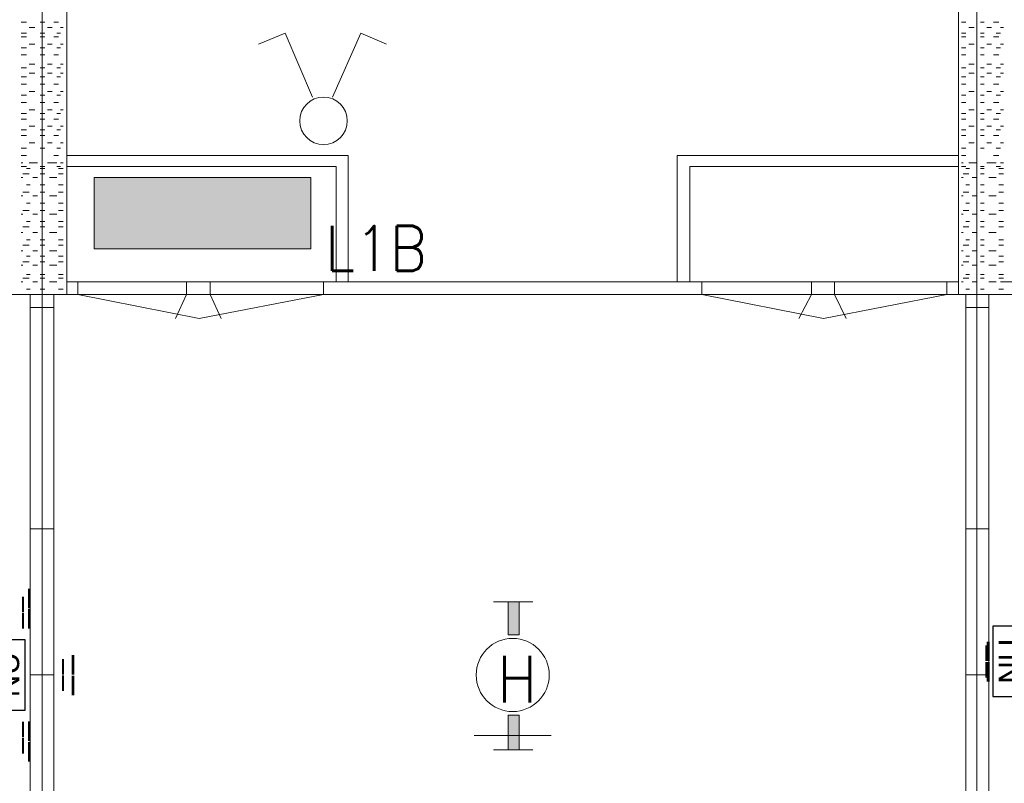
# Model space of a CAD drawing. Header units: metres. Extents: x -120 to -9, y 63 to 139.
# Tile 29 of 44: x -51.9 to -47.69, y 107.39 to 110.65. Entities that reach past the tile are written whole.
import ezdxf
from ezdxf.enums import TextEntityAlignment as Align

# ---------------------------------------------------------------- set-up
doc = ezdxf.new("R2010")
doc.units = ezdxf.units.M
doc.header["$MEASUREMENT"] = 0
doc.layers.add('Level 1', color=1, linetype='Continuous', lineweight=0)
doc.layers.add('Level 20', color=1, linetype='Continuous', lineweight=0)
doc.styles.add('Style-STANDARD', font='STANDARD.shx')
doc.styles.add('Style-WORKING', font='WORKING.shx')

# ---------------------------------------------------------------- blocks, each defined once
blk = doc.blocks.new('EE3A')
at = {"layer": 'Level 20', "color": 2, "linetype": 'Continuous', "lineweight": 30}
blk.add_3dface([(-0.03, 0), (0.03, 0), (0.03, 0.03), (-0.03, 0.03)], dxfattribs=at)
at = {"layer": 'Level 20', "color": 253, "linetype": 'Continuous', "lineweight": 13, "style": 'Style-WORKING'}
blk.add_text('NU', height=0.019999, dxfattribs=at).set_placement((0.00019, 0.015), align=Align.MIDDLE_CENTER)
at = {"layer": 'Level 20', "color": 253, "linetype": 'Continuous', "lineweight": 13, "style": 'Style-WORKING', "width": 0.900036}
blk.add_attdef('EE3A_29898', text='', height=0.025, dxfattribs=at).set_placement((-0.00005, 0.04), align=Align.CENTER)
at = {"layer": 'Level 20', "color": 11, "linetype": 'Continuous', "lineweight": 0, "style": 'Style-WORKING'}
blk.add_attdef('EE3A_29897', text='', height=0.018, dxfattribs=at).set_placement((0, 0.04), align=Align.CENTER)
at = {"layer": 'Level 20', "color": 253, "linetype": 'Continuous', "lineweight": 13, "style": 'Style-WORKING', "width": 0.900036}
blk.add_attdef('EE3A_29894', text='', height=0.025, dxfattribs=at).set_placement((-0.04, 0.015), align=Align.MIDDLE_RIGHT)
blk.add_attdef('EE3A_29896', text='', height=0.025, dxfattribs=at).set_placement((0.04, 0.015), align=Align.MIDDLE_LEFT)
at = {"layer": 'Level 20', "color": 11, "linetype": 'Continuous', "lineweight": 0, "style": 'Style-WORKING'}
blk.add_attdef('EE3A_29893', text='', height=0.018, dxfattribs=at).set_placement((-0.04, 0.015), align=Align.MIDDLE_RIGHT)
blk.add_attdef('EE3A_29895', text='', height=0.018, dxfattribs=at).set_placement((0.04, 0.015), align=Align.MIDDLE_LEFT)
at = {"layer": 'Level 20', "color": 253, "linetype": 'Continuous', "lineweight": 13, "style": 'Style-WORKING', "width": 0.900036}
blk.add_attdef('EE3A_29900', text='', height=0.025, dxfattribs=at).set_placement((-0.00005, -0.01), align=Align.TOP_CENTER)
at = {"layer": 'Level 20', "color": 11, "linetype": 'Continuous', "lineweight": 0, "style": 'Style-WORKING'}
blk.add_attdef('EE3A_29899', text='', height=0.018, dxfattribs=at).set_placement((0, -0.01), align=Align.TOP_CENTER)

msp = doc.modelspace()

# ---------------------------------------------------------------- linework, layer by layer
at = {"layer": 'Level 1', "color": 11, "linetype": 'Continuous', "lineweight": 0}
for p, q in [((-51.8036, 120.3835), (-51.8036, 93.7116)), ((-47.8075, 120.3835), (-47.8075, 93.6725)), ((-113.6356, 109.4772), (-14.0965, 109.4772))]:
    msp.add_line(p, q, dxfattribs=at)
at = {"layer": 'Level 1', "color": 1, "linetype": 'Continuous', "lineweight": 0}
for p, q in [((-51.6981, 116.86), (-51.6981, 109.4772)), ((-47.8856, 116.86), (-47.8856, 109.4772)), ((-51.8934, 110.6413), (-51.87, 110.6413)), ((-51.8582, 110.6178), (-51.8348, 110.6178)), ((-51.8114, 110.6413), (-51.7918, 110.6413)), ((-51.7801, 110.6178), (-51.7606, 110.6178)), ((-51.7528, 110.6413), (-51.7332, 110.6413)), ((-51.7254, 110.6178), (-51.7137, 110.6178)), ((-47.8739, 110.6413), (-47.8543, 110.6413)), ((-47.8426, 110.6178), (-47.8192, 110.6178)), ((-47.7918, 110.6413), (-47.7762, 110.6413)), ((-47.7645, 110.6178), (-47.745, 110.6178)), ((-47.7371, 110.6413), (-47.7137, 110.6413)), ((-47.7059, 110.6178), (-47.6942, 110.6178)), ((-51.8934, 110.5944), (-51.87, 110.5944)), ((-51.8934, 110.5788), (-51.87, 110.5788)), ((-51.8114, 110.5944), (-51.7918, 110.5944)), ((-51.8114, 110.5788), (-51.7918, 110.5788)), ((-51.7528, 110.5788), (-51.7332, 110.5788)), ((-51.7411, 110.5944), (-51.7254, 110.5944)), ((-50.7645, 110.5944), (-50.8778, 110.5475)), ((-50.6473, 110.321), (-50.7645, 110.5944)), ((-50.5614, 110.321), (-50.4403, 110.5944)), ((-50.4403, 110.5944), (-50.3309, 110.5475)), ((-47.8739, 110.5944), (-47.8543, 110.5944)), ((-47.8739, 110.5788), (-47.8543, 110.5788)), ((-47.7918, 110.5944), (-47.7762, 110.5944)), ((-47.7918, 110.5788), (-47.7762, 110.5788)), ((-47.7371, 110.5788), (-47.7137, 110.5788)), ((-47.7254, 110.5944), (-47.7059, 110.5944)), ((-51.8934, 110.5319), (-51.87, 110.5319)), ((-51.8582, 110.5475), (-51.8348, 110.5475)), ((-51.8114, 110.5319), (-51.7918, 110.5319)), ((-51.7801, 110.5475), (-51.7606, 110.5475)), ((-51.7411, 110.5319), (-51.7254, 110.5319)), ((-51.7254, 110.5475), (-51.7137, 110.5475)), ((-47.8739, 110.5319), (-47.8543, 110.5319)), ((-47.8426, 110.5475), (-47.8192, 110.5475)), ((-47.7918, 110.5319), (-47.7762, 110.5319)), ((-47.7645, 110.5475), (-47.745, 110.5475)), ((-47.7254, 110.5319), (-47.7059, 110.5319)), ((-47.7059, 110.5475), (-47.6942, 110.5475)), ((-51.8934, 110.5007), (-51.87, 110.5007)), ((-51.8114, 110.5007), (-51.7918, 110.5007)), ((-51.7528, 110.5007), (-51.7332, 110.5007)), ((-47.8739, 110.5007), (-47.8543, 110.5007)), ((-47.7918, 110.5007), (-47.7762, 110.5007)), ((-47.7371, 110.5007), (-47.7137, 110.5007)), ((-51.8934, 110.446), (-51.87, 110.446)), ((-51.8582, 110.4616), (-51.8348, 110.4616)), ((-51.8114, 110.446), (-51.7918, 110.446)), ((-51.7801, 110.4616), (-51.7606, 110.4616)), ((-51.7411, 110.446), (-51.7254, 110.446)), ((-51.7254, 110.4616), (-51.7137, 110.4616)), ((-47.8739, 110.446), (-47.8543, 110.446)), ((-47.8426, 110.4616), (-47.8192, 110.4616)), ((-47.7918, 110.446), (-47.7762, 110.446)), ((-47.7645, 110.4616), (-47.745, 110.4616)), ((-47.7254, 110.446), (-47.7059, 110.446)), ((-47.7059, 110.4616), (-47.6942, 110.4616)), ((-51.8934, 110.4069), (-51.87, 110.4069)), ((-51.8582, 110.4225), (-51.8348, 110.4225)), ((-51.8114, 110.4069), (-51.7918, 110.4069)), ((-51.7801, 110.4225), (-51.7606, 110.4225)), ((-51.7411, 110.4069), (-51.7254, 110.4069)), ((-51.7254, 110.4225), (-51.7137, 110.4225)), ((-47.8739, 110.4069), (-47.8543, 110.4069)), ((-47.8426, 110.4225), (-47.8192, 110.4225)), ((-47.7918, 110.4069), (-47.7762, 110.4069)), ((-47.7645, 110.4225), (-47.745, 110.4225)), ((-47.7254, 110.4069), (-47.7059, 110.4069)), ((-47.7059, 110.4225), (-47.6942, 110.4225)), ((-51.8934, 110.3757), (-51.87, 110.3757)), ((-51.8114, 110.3757), (-51.7918, 110.3757)), ((-51.7528, 110.3757), (-51.7332, 110.3757)), ((-47.8739, 110.3757), (-47.8543, 110.3757)), ((-47.7918, 110.3757), (-47.7762, 110.3757)), ((-47.7371, 110.3757), (-47.7137, 110.3757)), ((-51.8934, 110.3288), (-51.87, 110.3288)), ((-51.8582, 110.3444), (-51.8348, 110.3444)), ((-51.8114, 110.3288), (-51.7918, 110.3288)), ((-51.7801, 110.3444), (-51.7606, 110.3444)), ((-51.7411, 110.3288), (-51.7254, 110.3288)), ((-51.7254, 110.3444), (-51.7137, 110.3444)), ((-47.8739, 110.3288), (-47.8543, 110.3288)), ((-47.8426, 110.3444), (-47.8192, 110.3444)), ((-47.7918, 110.3288), (-47.7762, 110.3288)), ((-47.7645, 110.3444), (-47.745, 110.3444)), ((-47.7254, 110.3288), (-47.7059, 110.3288)), ((-47.7059, 110.3444), (-47.6942, 110.3444)), ((-51.8934, 110.2975), (-51.87, 110.2975)), ((-51.8114, 110.2975), (-51.7918, 110.2975)), ((-51.7528, 110.2975), (-51.7332, 110.2975)), ((-47.8739, 110.2975), (-47.8543, 110.2975)), ((-47.7918, 110.2975), (-47.7762, 110.2975)), ((-47.7371, 110.2975), (-47.7137, 110.2975)), ((-51.8934, 110.2507), (-51.87, 110.2507)), ((-51.8582, 110.2663), (-51.8348, 110.2663)), ((-51.8114, 110.2507), (-51.7918, 110.2507)), ((-51.7801, 110.2663), (-51.7606, 110.2663)), ((-51.7411, 110.2507), (-51.7254, 110.2507)), ((-51.7254, 110.2663), (-51.7137, 110.2663)), ((-47.8739, 110.2507), (-47.8543, 110.2507)), ((-47.8426, 110.2663), (-47.8192, 110.2663)), ((-47.7918, 110.2507), (-47.7762, 110.2507)), ((-47.7645, 110.2663), (-47.745, 110.2663)), ((-47.7254, 110.2507), (-47.7059, 110.2507)), ((-47.7059, 110.2663), (-47.6942, 110.2663)), ((-51.8934, 110.2272), (-51.87, 110.2272)), ((-51.8582, 110.196), (-51.8348, 110.196)), ((-51.8114, 110.2272), (-51.7918, 110.2272)), ((-51.7801, 110.196), (-51.7606, 110.196)), ((-51.7528, 110.2272), (-51.7332, 110.2272)), ((-51.7254, 110.196), (-51.7137, 110.196)), ((-47.8739, 110.2272), (-47.8543, 110.2272)), ((-47.8426, 110.196), (-47.8192, 110.196)), ((-47.7918, 110.2272), (-47.7762, 110.2272)), ((-47.7645, 110.196), (-47.745, 110.196)), ((-47.7371, 110.2272), (-47.7137, 110.2272)), ((-47.7059, 110.196), (-47.6942, 110.196)), ((-51.8934, 110.1803), (-51.87, 110.1803)), ((-51.8934, 110.1569), (-51.87, 110.1569)), ((-51.8114, 110.1803), (-51.7918, 110.1803)), ((-51.8114, 110.1569), (-51.7918, 110.1569)), ((-51.7528, 110.1569), (-51.7332, 110.1569)), ((-51.7411, 110.1803), (-51.7254, 110.1803)), ((-47.8739, 110.1803), (-47.8543, 110.1803)), ((-47.8739, 110.1569), (-47.8543, 110.1569)), ((-47.7918, 110.1803), (-47.7762, 110.1803)), ((-47.7918, 110.1569), (-47.7762, 110.1569)), ((-47.7371, 110.1569), (-47.7137, 110.1569)), ((-47.7254, 110.1803), (-47.7059, 110.1803)), ((-51.8582, 110.1257), (-51.8348, 110.1257)), ((-51.7801, 110.1257), (-51.7606, 110.1257)), ((-51.7254, 110.1257), (-51.7137, 110.1257)), ((-47.8426, 110.1257), (-47.8192, 110.1257)), ((-47.7645, 110.1257), (-47.745, 110.1257)), ((-47.7059, 110.1257), (-47.6942, 110.1257)), ((-51.8934, 110.1022), (-51.87, 110.1022)), ((-51.8934, 110.071), (-51.87, 110.071)), ((-51.8114, 110.1022), (-51.7918, 110.1022)), ((-51.7528, 110.071), (-51.7332, 110.071)), ((-51.7411, 110.1022), (-51.7254, 110.1022)), ((-51.6942, 110.071), (-50.495, 110.071)), ((-50.495, 110.071), (-50.495, 109.5319)), ((-47.8856, 110.071), (-49.0887, 110.071)), ((-49.0887, 110.071), (-49.0887, 109.5319)), ((-47.8739, 110.1022), (-47.8543, 110.1022)), ((-47.8739, 110.071), (-47.8543, 110.071)), ((-47.7918, 110.1022), (-47.7762, 110.1022)), ((-47.7371, 110.071), (-47.7137, 110.071)), ((-47.7254, 110.1022), (-47.7059, 110.1022)), ((-51.8856, 110.0397), (-51.8934, 110.0397)), ((-51.8934, 110.0241), (-51.87, 110.0241)), ((-51.8582, 110.0397), (-51.8348, 110.0397)), ((-51.8231, 110.0397), (-51.8426, 110.0397)), ((-51.8114, 110.0241), (-51.7918, 110.0241)), ((-51.7801, 110.0397), (-51.7606, 110.0397)), ((-51.7411, 110.0397), (-51.7723, 110.0397)), ((-51.7411, 110.0241), (-51.7254, 110.0241)), ((-51.7254, 110.0397), (-51.7137, 110.0397)), ((-51.6942, 110.0241), (-50.5457, 110.0241)), ((-50.5457, 110.0241), (-50.5457, 109.5319)), ((-47.8856, 110.0241), (-49.034, 110.0241)), ((-49.034, 110.0241), (-49.034, 109.5319)), ((-47.8661, 110.0397), (-47.8739, 110.0397)), ((-47.8739, 110.0241), (-47.8543, 110.0241)), ((-47.8426, 110.0397), (-47.8192, 110.0397)), ((-47.8075, 110.0397), (-47.827, 110.0397)), ((-47.7918, 110.0241), (-47.7762, 110.0241)), ((-47.7645, 110.0397), (-47.745, 110.0397)), ((-47.7254, 110.0397), (-47.7567, 110.0397)), ((-47.7254, 110.0241), (-47.7059, 110.0241)), ((-47.7059, 110.0397), (-47.6942, 110.0397)), ((-51.8582, 109.9928), (-51.8856, 109.9928)), ((-51.8543, 110.0163), (-51.87, 110.0163)), ((-51.7918, 110.0163), (-51.8114, 110.0163)), ((-51.7918, 109.9928), (-51.8114, 109.9928)), ((-51.7137, 110.0163), (-51.7332, 110.0163)), ((-51.7137, 109.9928), (-51.7332, 109.9928)), ((-47.8426, 109.9928), (-47.8661, 109.9928)), ((-47.8387, 110.0163), (-47.8543, 110.0163)), ((-47.7762, 110.0163), (-47.7918, 110.0163)), ((-47.7762, 109.9928), (-47.7918, 109.9928)), ((-47.6942, 110.0163), (-47.7137, 110.0163)), ((-47.6942, 109.9928), (-47.7137, 109.9928)), ((-51.8856, 109.9772), (-51.8934, 109.9772)), ((-51.8543, 109.946), (-51.87, 109.946)), ((-51.8231, 109.9772), (-51.8426, 109.9772)), ((-51.7918, 109.946), (-51.8114, 109.946)), ((-51.7411, 109.9772), (-51.7723, 109.9772)), ((-51.7137, 109.946), (-51.7332, 109.946)), ((-47.8661, 109.9772), (-47.8739, 109.9772)), ((-47.8387, 109.946), (-47.8543, 109.946)), ((-47.8075, 109.9772), (-47.827, 109.9772)), ((-47.7762, 109.946), (-47.7918, 109.946)), ((-47.7254, 109.9772), (-47.7567, 109.9772)), ((-47.6942, 109.946), (-47.7137, 109.946)), ((-51.8856, 109.8991), (-51.8934, 109.8991)), ((-51.8582, 109.9147), (-51.8856, 109.9147)), ((-51.8231, 109.8991), (-51.8426, 109.8991)), ((-51.7918, 109.9147), (-51.8114, 109.9147)), ((-51.7411, 109.8991), (-51.7723, 109.8991)), ((-51.7137, 109.9147), (-51.7332, 109.9147)), ((-47.8661, 109.8991), (-47.8739, 109.8991)), ((-47.8426, 109.9147), (-47.8661, 109.9147)), ((-47.8075, 109.8991), (-47.827, 109.8991)), ((-47.7762, 109.9147), (-47.7918, 109.9147)), ((-47.7254, 109.8991), (-47.7567, 109.8991)), ((-47.6942, 109.9147), (-47.7137, 109.9147)), ((-51.8543, 109.8678), (-51.87, 109.8678)), ((-51.7918, 109.8678), (-51.8114, 109.8678)), ((-51.7137, 109.8678), (-51.7332, 109.8678)), ((-47.8387, 109.8678), (-47.8543, 109.8678)), ((-47.7762, 109.8678), (-47.7918, 109.8678)), ((-47.6942, 109.8678), (-47.7137, 109.8678)), ((-51.8856, 109.821), (-51.8934, 109.821)), ((-51.8582, 109.8366), (-51.8856, 109.8366)), ((-51.8231, 109.821), (-51.8426, 109.821)), ((-51.7918, 109.8366), (-51.8114, 109.8366)), ((-51.7411, 109.821), (-51.7723, 109.821)), ((-51.7137, 109.8366), (-51.7332, 109.8366)), ((-47.8661, 109.821), (-47.8739, 109.821)), ((-47.8426, 109.8366), (-47.8661, 109.8366)), ((-47.8075, 109.821), (-47.827, 109.821)), ((-47.7762, 109.8366), (-47.7918, 109.8366)), ((-47.7254, 109.821), (-47.7567, 109.821)), ((-47.6942, 109.8366), (-47.7137, 109.8366)), ((-51.8543, 109.7897), (-51.87, 109.7897)), ((-51.7918, 109.7897), (-51.8114, 109.7897)), ((-51.7137, 109.7897), (-51.7332, 109.7897)), ((-47.8387, 109.7897), (-47.8543, 109.7897)), ((-47.7762, 109.7897), (-47.7918, 109.7897)), ((-47.6942, 109.7897), (-47.7137, 109.7897)), ((-51.8856, 109.7428), (-51.8934, 109.7428)), ((-51.8582, 109.7663), (-51.8856, 109.7663)), ((-51.8231, 109.7428), (-51.8426, 109.7428)), ((-51.7918, 109.7663), (-51.8114, 109.7663)), ((-51.7411, 109.7428), (-51.7723, 109.7428)), ((-51.7137, 109.7663), (-51.7332, 109.7663)), ((-47.8661, 109.7428), (-47.8739, 109.7428)), ((-47.8426, 109.7663), (-47.8661, 109.7663)), ((-47.8075, 109.7428), (-47.827, 109.7428)), ((-47.7762, 109.7663), (-47.7918, 109.7663)), ((-47.7254, 109.7428), (-47.7567, 109.7428)), ((-47.6942, 109.7663), (-47.7137, 109.7663)), ((-51.8582, 109.6881), (-51.8856, 109.6881)), ((-51.8543, 109.7116), (-51.87, 109.7116)), ((-51.7918, 109.7116), (-51.8114, 109.7116)), ((-51.7918, 109.6881), (-51.8114, 109.6881)), ((-51.7137, 109.7116), (-51.7332, 109.7116)), ((-51.7137, 109.6881), (-51.7332, 109.6881)), ((-47.8426, 109.6881), (-47.8661, 109.6881)), ((-47.8387, 109.7116), (-47.8543, 109.7116)), ((-47.7762, 109.7116), (-47.7918, 109.7116)), ((-47.7762, 109.6881), (-47.7918, 109.6881)), ((-47.6942, 109.7116), (-47.7137, 109.7116)), ((-47.6942, 109.6881), (-47.7137, 109.6881)), ((-51.8856, 109.6647), (-51.8934, 109.6647)), ((-51.8231, 109.6647), (-51.8426, 109.6647)), ((-51.7411, 109.6647), (-51.7723, 109.6647)), ((-47.8661, 109.6647), (-47.8739, 109.6647)), ((-47.8075, 109.6647), (-47.827, 109.6647)), ((-47.7254, 109.6647), (-47.7567, 109.6647)), ((-51.8856, 109.6022), (-51.8934, 109.6022)), ((-51.8582, 109.6178), (-51.8856, 109.6178)), ((-51.8543, 109.6413), (-51.87, 109.6413)), ((-51.8231, 109.6022), (-51.8426, 109.6022)), ((-51.7918, 109.6413), (-51.8114, 109.6413)), ((-51.7918, 109.6178), (-51.8114, 109.6178)), ((-51.7411, 109.6022), (-51.7723, 109.6022)), ((-51.7137, 109.6413), (-51.7332, 109.6413)), ((-51.7137, 109.6178), (-51.7332, 109.6178)), ((-47.8661, 109.6022), (-47.8739, 109.6022)), ((-47.8426, 109.6178), (-47.8661, 109.6178)), ((-47.8387, 109.6413), (-47.8543, 109.6413)), ((-47.8075, 109.6022), (-47.827, 109.6022)), ((-47.7762, 109.6413), (-47.7918, 109.6413)), ((-47.7762, 109.6178), (-47.7918, 109.6178)), ((-47.7254, 109.6022), (-47.7567, 109.6022)), ((-47.6942, 109.6413), (-47.7137, 109.6413)), ((-47.6942, 109.6178), (-47.7137, 109.6178)), ((-51.8543, 109.5631), (-51.87, 109.5631)), ((-51.7918, 109.5631), (-51.8114, 109.5631)), ((-51.7137, 109.5631), (-51.7332, 109.5631)), ((-47.8387, 109.5631), (-47.8543, 109.5631)), ((-47.7762, 109.5631), (-47.7918, 109.5631)), ((-47.6942, 109.5631), (-47.7137, 109.5631)), ((-51.8856, 109.5319), (-51.8934, 109.5319)), ((-51.8582, 109.5475), (-51.8856, 109.5475)), ((-51.8231, 109.5319), (-51.8426, 109.5319)), ((-51.7918, 109.5475), (-51.8114, 109.5475)), ((-51.7411, 109.5319), (-51.7723, 109.5319)), ((-51.7137, 109.5475), (-51.7332, 109.5475)), ((-51.6981, 109.5319), (-47.8856, 109.5319)), ((-51.6512, 109.5319), (-51.6512, 109.4772)), ((-51.1864, 109.5319), (-51.1864, 109.4772)), ((-51.0848, 109.5319), (-51.0848, 109.4772)), ((-50.6004, 109.5319), (-50.6004, 109.4772)), ((-48.9832, 109.5319), (-48.9832, 109.4772)), ((-48.5145, 109.5319), (-48.5145, 109.4772)), ((-48.4168, 109.5319), (-48.4168, 109.4772)), ((-47.9364, 109.5319), (-47.9364, 109.4772)), ((-47.8661, 109.5319), (-47.8739, 109.5319)), ((-47.8426, 109.5475), (-47.8661, 109.5475)), ((-47.8075, 109.5319), (-47.827, 109.5319)), ((-47.7762, 109.5475), (-47.7918, 109.5475)), ((-47.7254, 109.5319), (-47.7567, 109.5319)), ((-47.6942, 109.5475), (-47.7137, 109.5475)), ((-47.7059, 109.5319), (-43.9129, 109.5319)), ((-111.8387, 109.4772), (-23.9285, 109.4772)), ((-51.8543, 109.5007), (-51.87, 109.5007)), ((-51.8543, 109.4772), (-51.8543, 106.2038)), ((-51.7918, 109.5007), (-51.8114, 109.5007)), ((-51.7528, 109.4772), (-51.7528, 106.2038)), ((-51.7137, 109.5007), (-51.7332, 109.5007)), ((-51.6512, 109.4772), (-51.1317, 109.3757)), ((-51.1864, 109.4772), (-51.2332, 109.3757)), ((-50.6004, 109.4772), (-51.1317, 109.3757)), ((-51.0848, 109.4772), (-51.0379, 109.3757)), ((-48.9832, 109.4772), (-48.4637, 109.3757)), ((-48.5145, 109.4772), (-48.5692, 109.3757)), ((-47.9364, 109.4772), (-48.4637, 109.3757)), ((-48.4168, 109.4772), (-48.3661, 109.3757)), ((-47.8387, 109.5007), (-47.8543, 109.5007)), ((-47.8543, 109.4772), (-47.8543, 106.2038)), ((-47.7762, 109.5007), (-47.7918, 109.5007)), ((-47.7567, 109.4772), (-47.7567, 106.2038)), ((-47.6942, 109.5007), (-47.7137, 109.5007)), ((-51.8543, 109.4225), (-51.7528, 109.4225)), ((-51.8036, 109.4225), (-51.8036, 108.4772)), ((-47.8543, 109.4225), (-47.7567, 109.4225)), ((-47.8075, 109.4225), (-47.8075, 108.4772)), ((-51.8543, 108.4772), (-51.7528, 108.4772)), ((-47.8543, 108.4772), (-47.7567, 108.4772)), ((-49.8739, 108.1647), (-49.7059, 108.1647)), ((-51.8543, 107.8522), (-51.7528, 107.8522)), ((-47.8543, 107.8522), (-47.7567, 107.8522)), ((-49.9559, 107.5944), (-49.6278, 107.5944)), ((-49.8739, 107.5319), (-49.7059, 107.5319))]:
    msp.add_line(p, q, dxfattribs=at)
for centre, radius in [((-50.6004, 110.2195), 0.1016), ((-49.7918, 107.8523), 0.1562)]:
    msp.add_circle(centre, radius, dxfattribs=at)
for points in [[(-51.5809, 109.6725), (-51.5809, 109.9772), (-50.6551, 109.6725), (-50.6551, 109.9772)], [(-49.7645, 108.0241), (-49.8114, 108.0241), (-49.7645, 108.1647), (-49.8114, 108.1647)], [(-49.7645, 107.5319), (-49.8114, 107.5319), (-49.7645, 107.6803), (-49.8114, 107.6803)]]:
    msp.add_solid(points, dxfattribs=at)
for points in [[(-51.5809, 109.6725), (-51.5809, 109.9772), (-50.6551, 109.9772), (-50.6551, 109.6725)], [(-49.7645, 108.0241), (-49.8114, 108.0241), (-49.8114, 108.1647), (-49.7645, 108.1647)], [(-49.7645, 107.5319), (-49.8114, 107.5319), (-49.8114, 107.6803), (-49.7645, 107.6803)]]:
    msp.add_3dface(points, dxfattribs=at)

# ---------------------------------------------------------------- block references
at = {"layer": 'Level 20', "color": 253, "linetype": 'Continuous', "lineweight": 13, "xscale": 5, "yscale": 5, "zscale": 5, "rotation": 90}
for p in [(-47.5896, 107.9101), (-51.8764, 107.8521)]:
    msp.add_blockref('EE3A', p, dxfattribs=at).add_auto_attribs({'EE3A_29893': '__', 'EE3A_29894': '__', 'EE3A_29895': '__', 'EE3A_29896': '__', 'EE3A_29897': '__', 'EE3A_29898': '__', 'EE3A_29899': '__', 'EE3A_29900': '__'})

# ---------------------------------------------------------------- texts
at = {"layer": 'Level 1', "color": 1, "linetype": 'Continuous', "lineweight": 0, "style": 'Style-STANDARD'}
msp.add_text('L1B', height=0.1914, dxfattribs=at).set_placement((-50.3763, 109.5788), align=Align.CENTER)
msp.add_text('H', height=0.1992, dxfattribs=at).set_placement((-49.8582, 107.735))

doc.saveas('drawing.dxf')
